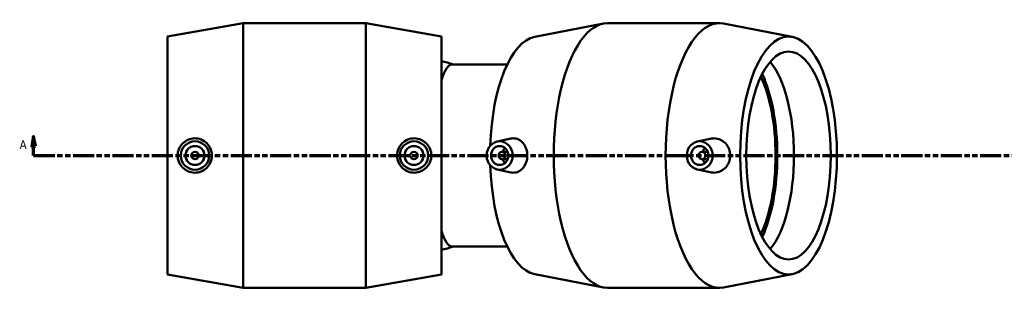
# Model space of a CAD drawing. Header units: millimetres. Extents: x -71 to 1567, y -786 to 1086.
# Tile 2 of 8: x 368 to 889, y -165 to -21. Entities that reach past the tile are written whole.
import ezdxf

# ---------------------------------------------------------------- set-up
doc = ezdxf.new("R2010")
doc.units = ezdxf.units.MM
doc.linetypes.add('DOUBLE_DASH_CHAIN', pattern=[1.2403, 0.6614, -0.0827, 0.1654, -0.0827, 0.1654, -0.0827])
doc.layers.add('Section Line (ANSI)', color=7, linetype='DOUBLE_DASH_CHAIN', lineweight=70)
doc.layers.add('Visible (ANSI)', color=7, linetype='Continuous', lineweight=50)
doc.styles.add('Label Text (ANSI)', font='tahoma.ttf')

# ---------------------------------------------------------------- blocks, each defined once
blk = doc.blocks.new('2dTransSection0')
at = {"layer": 'Section Line (ANSI)', "linetype": 'Continuous'}
for p, q in [((375.2, -83.18), (374.2, -88.18)), ((375.2, -88.18), (375.2, -83.18)), ((376.2, -88.18), (375.2, -83.18)), ((374.2, -88.18), (376.2, -88.18)), ((375.2, -93.18), (375.2, -88.18)), ((375.2, -93.18), (386.47, -93.18))]:
    blk.add_line(p, q, dxfattribs=at)
at = {"layer": 'Section Line (ANSI)', "linetype": 'DOUBLE_DASH_CHAIN', "ltscale": 16.82361}
blk.add_line((375.2, -93.18), (1283.72, -93.18), dxfattribs=at)
at = {"layer": 'Section Line (ANSI)', "linetype": 'Continuous', "flags": 128}
blk.add_lwpolyline([(376.2, -88.18), (375.2, -83.18), (374.2, -88.18), (376.2, -88.18)], dxfattribs=at)
at = {"layer": 'Section Line (ANSI)'}
blk.add_solid([(376.2, -88.18), (375.2, -83.18), (374.2, -88.18), (376.2, -88.18)], dxfattribs=at)
at = {"layer": 'Section Line (ANSI)', "insert": (367.84, -89.68), "char_height": 4.57, "attachment_point": 7, "style": 'Label Text (ANSI)'}
blk.add_mtext('A', dxfattribs=at)

msp = doc.modelspace()

# ---------------------------------------------------------------- linework, layer by layer
at = {"layer": 'Visible (ANSI)'}
for p, q in [((446.13, -30.182), (486.13, -23.182)), ((486.13, -163.182), (486.13, -23.182)), ((486.13, -23.182), (550.93, -23.182)), ((550.93, -163.182), (550.93, -23.182)), ((590.93, -30.182), (550.93, -23.182)), ((640.317, -30.374), (676.637, -23.395)), ((678.855, -23.182), (738.053, -23.182)), ((776.591, -30.374), (740.271, -23.395)), ((446.13, -156.182), (446.13, -30.182)), ((590.93, -156.182), (590.93, -30.182)), ((625.795, -45.02), (596.594, -45.02)), ((620.436, -85.828), (627.629, -84.251)), ((726.261, -85.828), (733.204, -84.305)), ((623.003, -91.182), (625.969, -91.182)), ((731.794, -91.182), (728.828, -91.182)), ((623.003, -95.182), (625.969, -95.182)), ((731.794, -95.182), (728.828, -95.182)), ((620.436, -100.536), (627.629, -102.114)), ((726.261, -100.536), (733.204, -102.059)), ((625.795, -141.344), (596.594, -141.344)), ((446.13, -156.182), (486.13, -163.182)), ((590.93, -156.182), (550.93, -163.182)), ((640.317, -155.991), (676.637, -162.969)), ((776.591, -155.991), (740.271, -162.969)), ((486.13, -163.182), (550.93, -163.182)), ((678.855, -163.182), (738.053, -163.182))]:
    msp.add_line(p, q, dxfattribs=at)
for centre, radius in [((460.61, -93.182), 7.5), ((460.61, -93.182), 5), ((576.45, -93.182), 7.5), ((576.45, -93.182), 5), ((460.61, -93.182), 2), ((576.45, -93.182), 2)]:
    msp.add_circle(centre, radius, dxfattribs=at)
for start, end in [(69.72244, 76.7811), (283.2189, 290.27756)]:
    msp.add_arc((579.189, -93.182), 51.344, start, end, dxfattribs=at)
for centre, major_axis, ratio, start_param, end_param in [((678.855, -93.182), (0, 70), 0.4067366, 0, 3.1415927), ((738.053, -93.182), (0, 70), 0.4067366, 6.2051912, 9.502772), ((642.314, -93.182), (0, 63), 0.4067366, 0.0779941, 1.4894752), ((596.594, -93.182), (0, 48.162), 0.2079117, 0, 0.6012604), ((755.106, -93.182), (0, 55), 0.4067366, 3.5922918, 5.8324861), ((745.361, -93.182), (0, 55), 0.4067366, 3.8536499, 5.5711281), ((745.361, -93.182), (0, 57.267), 0.4067366, 3.8603435, 5.5644345), ((627.477, -93.182), (0, 5), 0.9135455, 0.6729815, 1.1592795), ((733.302, -93.182), (0, -5), 0.9135455, 3.8145741, 4.3008721), ((642.314, -93.182), (0, -63), 0.4067366, 4.7937101, 6.2051912), ((627.477, -93.182), (0, 5), 0.9135455, 1.9823132, 2.4686112), ((733.302, -93.182), (0, -5), 0.9135455, 5.1239058, 5.6102038), ((596.594, -93.182), (0, -48.162), 0.2079117, 5.6819249, 6.2831853)]:
    msp.add_ellipse(centre, major_axis=major_axis, ratio=ratio, start_param=start_param, end_param=end_param, dxfattribs=at)
for centre, major_axis, ratio in [((774.595, -93.182), (0, -63), 0.4067366), ((774.595, -93.182), (0, -55), 0.4067366), ((621.783, -93.182), (0, -7.5), 0.9135455), ((621.783, -93.182), (0, -5), 0.9135455), ((727.608, -93.182), (0, -7.5), 0.9135455), ((727.608, -93.182), (0, -5), 0.9135455), ((623.003, -93.182), (0, -2), 0.9135455), ((728.828, -93.182), (0, -2), 0.9135455)]:
    msp.add_ellipse(centre, major_axis=major_axis, ratio=ratio, dxfattribs=at)
for points, knots in [([(460.252, -102.264), (459.145, -102.237), (457.962, -101.991), (455.787, -101.041), (454.795, -100.337), (453.232, -98.728), (452.556, -97.715), (451.661, -95.504), (451.441, -94.305), (451.441, -92.06), (451.661, -90.861), (452.556, -88.649), (453.232, -87.636), (454.795, -86.027), (455.787, -85.323), (457.962, -84.374), (459.145, -84.127), (461.42, -84.072), (462.663, -84.283), (464.95, -85.198), (465.994, -85.901), (467.626, -87.524), (468.33, -88.545), (469.268, -90.795), (469.502, -92.024), (469.502, -94.34), (469.268, -95.57), (468.33, -97.82), (467.626, -98.84), (465.994, -100.463), (464.95, -101.166), (462.663, -102.081), (461.42, -102.292), (460.252, -102.264)], [0, 0, 0, 0, 0.3370868, 0.3370868, 0.6741735, 0.6741735, 1.0109027, 1.0109027, 1.347632, 1.347632, 1.6843612, 1.6843612, 2.0210904, 2.0210904, 2.3581772, 2.3581772, 2.6952639, 2.6952639, 3.0511236, 3.0511236, 3.4069833, 3.4069833, 3.7543078, 3.7543078, 4.1016323, 4.1016323, 4.4489568, 4.4489568, 4.7962814, 4.7962814, 5.1521411, 5.1521411, 5.5080007, 5.5080007, 5.5080007, 5.5080007]), ([(576.808, -102.264), (575.64, -102.292), (574.396, -102.081), (572.11, -101.166), (571.066, -100.463), (569.434, -98.84), (568.73, -97.82), (567.792, -95.57), (567.558, -94.34), (567.558, -92.024), (567.792, -90.795), (568.73, -88.545), (569.434, -87.524), (571.066, -85.901), (572.11, -85.198), (574.396, -84.283), (575.64, -84.072), (577.915, -84.127), (579.097, -84.374), (581.272, -85.323), (582.265, -86.027), (583.828, -87.636), (584.504, -88.649), (585.399, -90.861), (585.618, -92.06), (585.618, -94.305), (585.399, -95.504), (584.504, -97.715), (583.828, -98.728), (582.265, -100.337), (581.272, -101.041), (579.097, -101.991), (577.915, -102.237), (576.808, -102.264)], [0, 0, 0, 0, 0.3558597, 0.3558597, 0.7117194, 0.7117194, 1.0590439, 1.0590439, 1.4063684, 1.4063684, 1.7536929, 1.7536929, 2.1010174, 2.1010174, 2.4568771, 2.4568771, 2.8127368, 2.8127368, 3.1498236, 3.1498236, 3.4869104, 3.4869104, 3.8236396, 3.8236396, 4.1603688, 4.1603688, 4.497098, 4.497098, 4.8338272, 4.8338272, 5.170914, 5.170914, 5.5080007, 5.5080007, 5.5080007, 5.5080007]), ([(627.629, -84.253), (628.04, -84.162), (628.448, -84.112), (629.827, -84.072), (630.861, -84.283), (632.738, -85.198), (633.582, -85.901), (634.892, -87.524), (635.451, -88.545), (636.194, -90.795), (636.377, -92.024), (636.377, -94.34), (636.194, -95.57), (635.451, -97.82), (634.892, -98.84), (633.582, -100.463), (632.738, -101.166), (630.861, -102.081), (629.827, -102.292), (628.842, -102.264)], [2.552758, 2.552758, 2.552758, 2.552758, 2.6952639, 2.6952639, 3.0511236, 3.0511236, 3.4069833, 3.4069833, 3.7543078, 3.7543078, 4.1016323, 4.1016323, 4.4489568, 4.4489568, 4.7962814, 4.7962814, 5.1521411, 5.1521411, 5.5080007, 5.5080007, 5.5080007, 5.5080007]), ([(735.322, -102.264), (736.411, -102.237), (737.562, -101.991), (739.655, -101.041), (740.598, -100.337), (742.072, -98.728), (742.704, -97.715), (743.537, -95.504), (743.74, -94.305), (743.74, -92.06), (743.537, -90.861), (742.704, -88.649), (742.072, -87.636), (740.598, -86.027), (739.655, -85.323), (737.562, -84.374), (736.411, -84.127), (734.635, -84.083), (733.917, -84.152), (733.205, -84.307)], [0, 0, 0, 0, 0.3370868, 0.3370868, 0.6741735, 0.6741735, 1.0109027, 1.0109027, 1.347632, 1.347632, 1.6843612, 1.6843612, 2.0210904, 2.0210904, 2.3581772, 2.3581772, 2.6952639, 2.6952639, 2.9078256, 2.9078256, 2.9078256, 2.9078256])]:
    msp.add_open_spline(points, degree=3, knots=knots, dxfattribs=at)
for points in [[(628.842, -102.264), (628.448, -102.253), (628.04, -102.202), (627.629, -102.112)], [(733.205, -102.057), (733.917, -102.212), (734.635, -102.281), (735.322, -102.264)]]:
    msp.add_open_spline(points, degree=3, dxfattribs=at)

# ---------------------------------------------------------------- block references
at = {"layer": 'Section Line (ANSI)'}
msp.add_blockref('2dTransSection0', (0, 0), dxfattribs=at)

doc.saveas('drawing.dxf')
